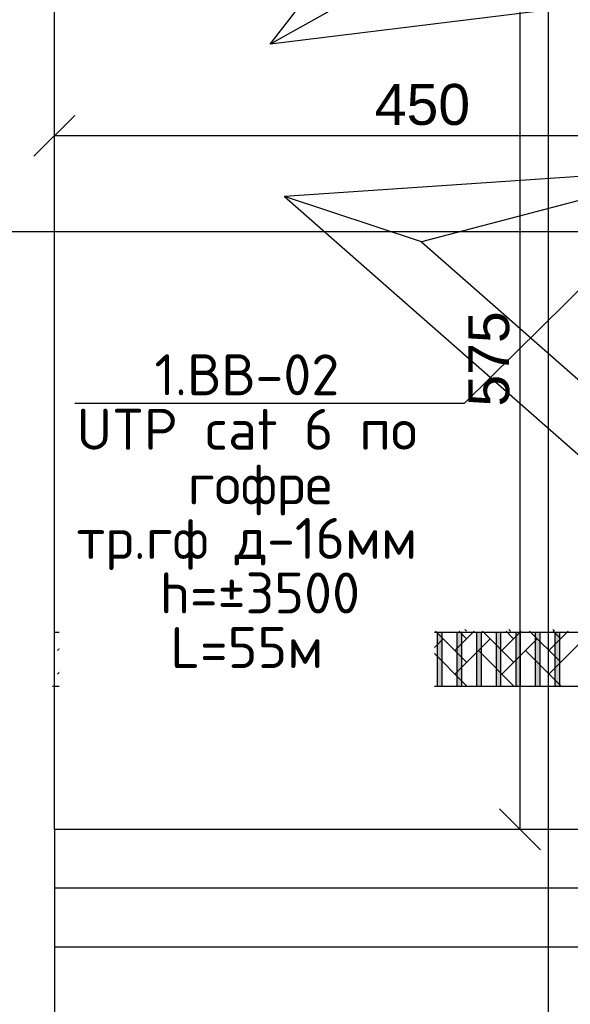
# Model space of a CAD drawing. Header units: millimetres. Extents: x 2008 to 593522, y -10016 to 93699.
# Tile 42 of 102: x 305320 to 308687, y 30708 to 36725. Entities that reach past the tile are written whole.
import ezdxf
from ezdxf import colors
from ezdxf.entities.mleader import LeaderData, LeaderLine
from ezdxf.math import Vec2, Vec3

# ---------------------------------------------------------------- set-up
doc = ezdxf.new("R2010")
doc.units = ezdxf.units.MM
doc.layers.add('00-CCTV', color=11, linetype='Continuous', lineweight=40)
doc.layers.add('Standard', color=7, linetype='Continuous')
doc.layers.add('СКС', color=3, linetype='Continuous')
doc.styles.add('GOST-2.304_Type-B_italic', font='GOST Common Italic.ttf')
doc.styles.add('ISO_1.0', font='isocpeur.ttf')
doc.styles.get("Standard").update_dxf_attribs({"font": 'arial.ttf'})
doc.dimstyles.new('ISO-25', dxfattribs={"dimtxt": 2.5, "dimasz": 2.5, "dimexe": 1.25, "dimexo": 0.625, "dimtad": 1, "dimtxsty": 'Standard', "dimcen": 2.5, "dimadec": 0, "dimazin": 0, "dimtfac": 1, "dimtmove": 0, "dimatfit": 3, "dimfxl": 1, "dimarcsym": 0})

# ---------------------------------------------------------------- blocks, each defined once
blk = doc.blocks.new('_Oblique')
at = {"color": 0, "linetype": 'ByBlock', "lineweight": -2}
blk.add_line((-0.5, -0.5), (0.5, 0.5), dxfattribs=at)
blk = doc.blocks.new('*D159')
at = {"color": 0, "lineweight": -2, "transparency": 16777216}
for p, q in [((36254.1, 10071.348), (36251.306, 10071.348)), ((36252.556, 10013.848), (36252.556, 10071.348)), ((36254.1, 10013.848), (36251.306, 10013.848))]:
    blk.add_line(p, q, dxfattribs=at)
at = {"layer": 'Defpoints', "color": 0, "transparency": 16777216}
for p in [(36252.556, 10071.348), (36254.725, 10071.348), (36254.725, 10013.848)]:
    blk.add_point(p, dxfattribs=at)
at = {"color": 0, "lineweight": -2, "transparency": 16777216, "xscale": 2.5, "yscale": 2.5, "zscale": 2.5}
for p, rotation in [((36252.556, 10071.348), 90), ((36252.556, 10013.848), 270)]:
    blk.add_blockref('_Oblique', p, dxfattribs=dict(at, rotation=rotation))
at = {"color": 0, "lineweight": 30, "transparency": 16777216, "insert": (36250.66, 10042.598), "char_height": 2.5, "attachment_point": 5, "rotation": 90}
blk.add_mtext('575', dxfattribs=at)
blk = doc.blocks.new('*D158')
at = {"color": 0, "lineweight": -2, "transparency": 16777216}
for p, q in [((36224.092, 10053.004), (36224.092, 10057.483)), ((36269.092, 10053.004), (36269.092, 10057.483)), ((36269.092, 10056.233), (36224.092, 10056.233))]:
    blk.add_line(p, q, dxfattribs=at)
at = {"layer": 'Defpoints', "color": 0, "transparency": 16777216}
for p in [(36224.092, 10056.233), (36224.092, 10052.379), (36269.092, 10052.379)]:
    blk.add_point(p, dxfattribs=at)
at = {"color": 0, "lineweight": -2, "transparency": 16777216, "xscale": 2.5, "yscale": 2.5, "zscale": 2.5, "rotation": 180}
blk.add_blockref('_Oblique', (36224.092, 10056.233), dxfattribs=at)
at = {"color": 0, "lineweight": -2, "transparency": 16777216, "xscale": 2.5, "yscale": 2.5, "zscale": 2.5}
blk.add_blockref('_Oblique', (36269.092, 10056.233), dxfattribs=at)
at = {"color": 0, "lineweight": 30, "transparency": 16777216, "insert": (36246.592, 10058.135), "char_height": 2.5, "attachment_point": 5}
blk.add_mtext('450', dxfattribs=at)
blk = doc.blocks.new('dome cam')
at = {"layer": 'Standard', "color": 11, "true_color": 0xf27172}
for points in [[(493.15, 432.73), (536.65, 368.35)], [(493.15, 432.73), (572.09, 353.29)], [(536.65, 368.35), (449.65, 368.35)], [(536.65, 368.35), (572.09, 353.29)], [(572.09, 353.29), (414.21, 353.29)]]:
    blk.add_lwpolyline(points, dxfattribs=at)
blk = doc.blocks.new('*D215')
at = {"color": 0, "lineweight": -2, "transparency": 16777216}
for p, q in [((-31.25, -76.8), (-34.12, -79.7)), ((33.6, -78.04), (35.25, -79.7))]:
    blk.add_line(p, q, dxfattribs=at)
blk.add_arc((0.56, -44.79), 47.96, 237.15085, 302.84915, dxfattribs=at)
at = {"color": 0, "transparency": 16777216}
for points in [[(-26.5, -86.38), (-24.41, -83.78), (-33.24, -78.81)], [(25.53, -83.78), (27.62, -86.38), (34.37, -78.81)]]:
    blk.add_solid(points, dxfattribs=at)
at = {"layer": 'Defpoints', "color": 0, "transparency": 16777216}
for p in [(0.56, -44.79), (0.56, -44.79), (-30.81, -76.36), (33.16, -77.6), (-11.8, -91.13)]:
    blk.add_point(p, dxfattribs=at)
at = {"color": 3, "transparency": 16777216, "insert": (0.56, -87.13), "char_height": 10, "attachment_point": 5, "style": 'GOST-2.304_Type-B_italic'}
blk.add_mtext('90°', dxfattribs=at)
blk = doc.blocks.new('_Origin2')
at = {"color": 0, "linetype": 'ByBlock', "lineweight": -2}
blk.add_line((-0.5, 0), (-1, 0), dxfattribs=at)
for radius in [0.5, 0.25]:
    blk.add_circle((0, 0), radius, dxfattribs=at)
blk = doc.blocks.new('шшш')
at = {"lineweight": 30}
h = blk.add_hatch(color=256, dxfattribs=at)
h.set_gradient(color1=(129, 111, 144), color2=(127, 109, 141), one_color=1, tint=0.49)
h.paths.add_polyline_path([(36224.481, 10025.898), (36224.481, 10022.598), (36224.781, 10022.598), (36224.781, 10025.898)])
h = blk.add_hatch(color=256, dxfattribs=at)
h.set_gradient(color1=(129, 111, 144), color2=(127, 109, 141), one_color=1, tint=0.49)
h.paths.add_polyline_path([(36225.681, 10025.898), (36225.681, 10022.598), (36225.981, 10022.598), (36225.981, 10025.898)])
h = blk.add_hatch(color=256, dxfattribs=at)
h.set_gradient(color1=(129, 111, 144), color2=(127, 109, 141), one_color=1, tint=0.49)
h.paths.add_polyline_path([(36225.792, 10025.898), (36225.792, 10022.598), (36226.092, 10022.598), (36226.092, 10025.898)])
h = blk.add_hatch(color=256, dxfattribs=at)
h.set_gradient(color1=(129, 111, 144), color2=(127, 109, 141), one_color=1, tint=0.49)
h.paths.add_polyline_path([(36226.992, 10025.898), (36226.992, 10022.598), (36227.292, 10022.598), (36227.292, 10025.898)])
h = blk.add_hatch(color=256, dxfattribs=at)
h.set_gradient(color1=(129, 111, 144), color2=(127, 109, 141), one_color=1, tint=0.49)
h.paths.add_polyline_path([(36228.192, 10025.898), (36228.192, 10022.598), (36228.492, 10022.598), (36228.492, 10025.898)])
h = blk.add_hatch(color=256, dxfattribs=at)
h.set_gradient(color1=(129, 111, 144), color2=(127, 109, 141), one_color=1, tint=0.49)
h.paths.add_polyline_path([(36229.392, 10025.898), (36229.392, 10022.598), (36229.692, 10022.598), (36229.692, 10025.898)])
h = blk.add_hatch(color=256, dxfattribs=at)
h.set_gradient(color1=(129, 111, 144), color2=(127, 109, 141), one_color=1, tint=0.49)
h.paths.add_polyline_path([(36230.592, 10025.898), (36230.592, 10022.598), (36230.892, 10022.598), (36230.892, 10025.898)])
h = blk.add_hatch(color=256, dxfattribs=at)
h.set_gradient(color1=(129, 111, 144), color2=(127, 109, 141), one_color=1, tint=0.49)
h.paths.add_polyline_path([(36231.792, 10025.898), (36231.792, 10022.598), (36232.092, 10022.598), (36232.092, 10025.898)])
h = blk.add_hatch(color=256, dxfattribs=at)
h.set_gradient(color1=(129, 111, 144), color2=(127, 109, 141), one_color=1, tint=0.49)
h.paths.add_polyline_path([(36232.992, 10025.898), (36232.992, 10022.598), (36233.292, 10022.598), (36233.292, 10025.898)])
h = blk.add_hatch(color=256, dxfattribs=at)
h.set_gradient(color1=(129, 111, 144), color2=(127, 109, 141), one_color=1, tint=0.49)
h.paths.add_polyline_path([(36234.192, 10025.898), (36234.192, 10022.598), (36234.492, 10022.598), (36234.492, 10025.898)])
h = blk.add_hatch(color=256, dxfattribs=at)
h.set_gradient(color1=(129, 111, 144), color2=(127, 109, 141), one_color=1, tint=0.49)
h.paths.add_polyline_path([(36235.392, 10025.898), (36235.392, 10022.598), (36235.692, 10022.598), (36235.692, 10025.898)])
h = blk.add_hatch(color=256, dxfattribs=at)
h.set_gradient(color1=(129, 111, 144), color2=(127, 109, 141), one_color=1, tint=0.49)
h.paths.add_polyline_path([(36236.592, 10025.898), (36236.592, 10022.598), (36236.892, 10022.598), (36236.892, 10025.898)])
h = blk.add_hatch(color=256, dxfattribs=at)
h.set_gradient(color1=(129, 111, 144), color2=(127, 109, 141), one_color=1, tint=0.49)
h.paths.add_polyline_path([(36237.792, 10025.898), (36237.792, 10022.598), (36238.092, 10022.598), (36238.092, 10025.898)])
h = blk.add_hatch(color=256, dxfattribs=at)
h.set_gradient(color1=(129, 111, 144), color2=(127, 109, 141), one_color=1, tint=0.49)
h.paths.add_polyline_path([(36238.992, 10025.898), (36238.992, 10022.598), (36239.292, 10022.598), (36239.292, 10025.898)])
h = blk.add_hatch(color=256, dxfattribs=at)
h.set_gradient(color1=(129, 111, 144), color2=(127, 109, 141), one_color=1, tint=0.49)
h.paths.add_polyline_path([(36238.992, 10025.898), (36238.992, 10022.598), (36239.292, 10022.598), (36239.292, 10025.898)])
h = blk.add_hatch(color=256, dxfattribs=at)
h.set_gradient(color1=(129, 111, 144), color2=(127, 109, 141), one_color=1, tint=0.49)
h.paths.add_polyline_path([(36240.292, 10025.898), (36240.292, 10022.598), (36240.592, 10022.598), (36240.592, 10025.898)])
h = blk.add_hatch(color=256, dxfattribs=at)
h.set_gradient(color1=(129, 111, 144), color2=(127, 109, 141), one_color=1, tint=0.49)
h.paths.add_polyline_path([(36241.492, 10025.898), (36241.492, 10022.598), (36241.792, 10022.598), (36241.792, 10025.898)])
h = blk.add_hatch(color=256, dxfattribs=at)
h.set_gradient(color1=(129, 111, 144), color2=(127, 109, 141), one_color=1, tint=0.49)
h.paths.add_polyline_path([(36242.692, 10025.898), (36242.692, 10022.598), (36242.992, 10022.598), (36242.992, 10025.898)])
h = blk.add_hatch(color=256, dxfattribs=at)
h.set_gradient(color1=(129, 111, 144), color2=(127, 109, 141), one_color=1, tint=0.49)
h.paths.add_polyline_path([(36243.892, 10025.898), (36243.892, 10022.598), (36244.192, 10022.598), (36244.192, 10025.898)])
h = blk.add_hatch(color=256, dxfattribs=at)
h.set_gradient(color1=(129, 111, 144), color2=(127, 109, 141), one_color=1, tint=0.49)
h.paths.add_polyline_path([(36245.092, 10025.898), (36245.092, 10022.598), (36245.392, 10022.598), (36245.392, 10025.898)])
h = blk.add_hatch(color=256, dxfattribs=at)
h.set_gradient(color1=(129, 111, 144), color2=(127, 109, 141), one_color=1, tint=0.49)
h.paths.add_polyline_path([(36246.292, 10025.898), (36246.292, 10022.598), (36246.592, 10022.598), (36246.592, 10025.898)])
h = blk.add_hatch(color=256, dxfattribs=at)
h.set_gradient(color1=(129, 111, 144), color2=(127, 109, 141), one_color=1, tint=0.49)
h.paths.add_polyline_path([(36247.492, 10025.898), (36247.492, 10022.598), (36247.792, 10022.598), (36247.792, 10025.898)])
h = blk.add_hatch(color=256, dxfattribs=at)
h.set_gradient(color1=(129, 111, 144), color2=(127, 109, 141), one_color=1, tint=0.49)
h.paths.add_polyline_path([(36248.692, 10025.898), (36248.692, 10022.598), (36248.992, 10022.598), (36248.992, 10025.898)])
h = blk.add_hatch(color=256, dxfattribs=at)
h.set_gradient(color1=(129, 111, 144), color2=(127, 109, 141), one_color=1, tint=0.49)
h.paths.add_polyline_path([(36249.892, 10025.898), (36249.892, 10022.598), (36250.192, 10022.598), (36250.192, 10025.898)])
h = blk.add_hatch(color=256, dxfattribs=at)
h.set_gradient(color1=(129, 111, 144), color2=(127, 109, 141), one_color=1, tint=0.49)
h.paths.add_polyline_path([(36251.092, 10025.898), (36251.092, 10022.598), (36251.392, 10022.598), (36251.392, 10025.898)])
h = blk.add_hatch(color=256, dxfattribs=at)
h.set_gradient(color1=(129, 111, 144), color2=(127, 109, 141), one_color=1, tint=0.49)
h.paths.add_polyline_path([(36252.292, 10025.898), (36252.292, 10022.598), (36252.592, 10022.598), (36252.592, 10025.898)])
h = blk.add_hatch(color=256, dxfattribs=at)
h.set_gradient(color1=(129, 111, 144), color2=(127, 109, 141), one_color=1, tint=0.49)
h.paths.add_polyline_path([(36253.492, 10025.898), (36253.492, 10022.598), (36253.792, 10022.598), (36253.792, 10025.898)])
h = blk.add_hatch(color=256, dxfattribs=at)
h.set_gradient(color1=(129, 111, 144), color2=(127, 109, 141), one_color=1, tint=0.49)
h.paths.add_polyline_path([(36254.692, 10025.898), (36254.692, 10022.598), (36254.992, 10022.598), (36254.992, 10025.898)])
for p, q in [((36225.455, 10025.955), (36224.275, 10024.775)), ((36224.481, 10025.898), (36224.481, 10022.598)), ((36224.532, 10025.955), (36224.994, 10025.494)), ((36224.781, 10022.598), (36224.781, 10025.898)), ((36226.766, 10025.955), (36225.587, 10024.775)), ((36225.681, 10025.898), (36225.681, 10022.598)), ((36225.792, 10025.898), (36225.792, 10022.598)), ((36225.844, 10025.955), (36226.305, 10025.494)), ((36225.981, 10022.598), (36225.981, 10025.898)), ((36226.092, 10022.598), (36226.092, 10025.898)), ((36226.318, 10026.055), (36226.418, 10025.955)), ((36226.992, 10025.898), (36226.992, 10022.598)), ((36227.28, 10025.955), (36229.179, 10024.057)), ((36227.292, 10022.598), (36227.292, 10025.898)), ((36227.63, 10026.055), (36227.729, 10025.955)), ((36228.192, 10025.898), (36228.192, 10022.598)), ((36229.64, 10025.955), (36228.46, 10024.775)), ((36228.492, 10022.598), (36228.492, 10025.898)), ((36228.717, 10025.955), (36229.179, 10025.494)), ((36229.392, 10025.898), (36229.392, 10022.598)), ((36229.692, 10022.598), (36229.692, 10025.898)), ((36230.154, 10025.955), (36232.052, 10024.057)), ((36230.324, 10026.055), (36230.423, 10025.955)), ((36230.592, 10025.898), (36230.592, 10022.598)), ((36230.892, 10022.598), (36230.892, 10025.898)), ((36232.514, 10025.955), (36231.334, 10024.775)), ((36231.591, 10025.955), (36232.052, 10025.494)), ((36231.792, 10025.898), (36231.792, 10022.598)), ((36232.092, 10022.598), (36232.092, 10025.898)), ((36232.992, 10025.898), (36232.992, 10022.598)), ((36233.018, 10026.055), (36233.118, 10025.955)), ((36233.028, 10025.955), (36234.926, 10024.057)), ((36233.292, 10022.598), (36233.292, 10025.898)), ((36234.192, 10025.898), (36234.192, 10022.598)), ((36235.387, 10025.955), (36234.208, 10024.775)), ((36234.465, 10025.955), (36234.926, 10025.494)), ((36234.492, 10022.598), (36234.492, 10025.898)), ((36235.392, 10025.898), (36235.392, 10022.598)), ((36235.692, 10022.598), (36235.692, 10025.898)), ((36235.712, 10026.055), (36235.812, 10025.955)), ((36235.901, 10025.955), (36237.8, 10024.057)), ((36236.592, 10025.898), (36236.592, 10022.598)), ((36236.892, 10022.598), (36236.892, 10025.898)), ((36238.261, 10025.955), (36237.081, 10024.775)), ((36237.338, 10025.955), (36237.8, 10025.494)), ((36237.792, 10025.898), (36237.792, 10022.598)), ((36238.092, 10022.598), (36238.092, 10025.898)), ((36238.406, 10026.055), (36238.506, 10025.955)), ((36238.775, 10025.955), (36240.673, 10024.057)), ((36238.992, 10025.898), (36238.992, 10022.598)), ((36238.992, 10025.898), (36238.992, 10022.598)), ((36239.292, 10022.598), (36239.292, 10025.898)), ((36239.292, 10022.598), (36239.292, 10025.898)), ((36239.292, 10022.598), (36239.292, 10025.898)), ((36241.135, 10025.955), (36239.955, 10024.775)), ((36240.212, 10025.955), (36240.673, 10025.494)), ((36240.292, 10025.898), (36240.292, 10022.598)), ((36240.592, 10022.598), (36240.592, 10025.898)), ((36241.1, 10026.055), (36241.2, 10025.955)), ((36241.492, 10025.898), (36241.492, 10022.598)), ((36241.649, 10025.955), (36243.547, 10024.057)), ((36241.792, 10022.598), (36241.792, 10025.898)), ((36242.692, 10025.898), (36242.692, 10022.598)), ((36244.008, 10025.955), (36242.829, 10024.775)), ((36242.992, 10022.598), (36242.992, 10025.898)), ((36243.086, 10025.955), (36243.547, 10025.494)), ((36243.794, 10026.055), (36243.894, 10025.955)), ((36243.892, 10025.898), (36243.892, 10022.598)), ((36244.192, 10022.598), (36244.192, 10025.898)), ((36244.522, 10025.955), (36246.421, 10024.057)), ((36245.092, 10025.898), (36245.092, 10022.598)), ((36245.392, 10022.598), (36245.392, 10025.898)), ((36246.882, 10025.955), (36245.702, 10024.775)), ((36245.959, 10025.955), (36246.421, 10025.494)), ((36246.292, 10025.898), (36246.292, 10022.598)), ((36246.488, 10026.055), (36246.588, 10025.955)), ((36246.592, 10022.598), (36246.592, 10025.898)), ((36247.396, 10025.955), (36249.294, 10024.057)), ((36247.492, 10025.898), (36247.492, 10022.598)), ((36247.792, 10022.598), (36247.792, 10025.898)), ((36249.756, 10025.955), (36248.576, 10024.775)), ((36248.692, 10025.898), (36248.692, 10022.598)), ((36248.833, 10025.955), (36249.294, 10025.494)), ((36248.992, 10022.598), (36248.992, 10025.898)), ((36249.182, 10026.055), (36249.282, 10025.955)), ((36249.892, 10025.898), (36249.892, 10022.598)), ((36250.192, 10022.598), (36250.192, 10025.898)), ((36250.27, 10025.955), (36252.168, 10024.057)), ((36251.092, 10025.898), (36251.092, 10022.598)), ((36251.392, 10022.598), (36251.392, 10025.898)), ((36252.629, 10025.955), (36251.45, 10024.775)), ((36251.707, 10025.955), (36252.168, 10025.494)), ((36251.876, 10026.055), (36251.976, 10025.955)), ((36252.292, 10025.898), (36252.292, 10022.598)), ((36252.592, 10022.598), (36252.592, 10025.898)), ((36253.144, 10025.955), (36255.042, 10024.057)), ((36253.492, 10025.898), (36253.492, 10022.598)), ((36253.792, 10022.598), (36253.792, 10025.898)), ((36255.503, 10025.955), (36254.323, 10024.775)), ((36254.57, 10026.055), (36254.67, 10025.955)), ((36254.58, 10025.955), (36255.042, 10025.494)), ((36254.692, 10025.898), (36254.692, 10022.598)), ((36254.992, 10022.598), (36254.992, 10025.898)), ((36226.43, 10025.494), (36224.275, 10023.338)), ((36227.742, 10025.494), (36225.587, 10023.338)), ((36230.615, 10025.494), (36228.46, 10023.338)), ((36233.489, 10025.494), (36231.334, 10023.338)), ((36236.363, 10025.494), (36234.208, 10023.338)), ((36239.236, 10025.494), (36237.081, 10023.338)), ((36242.11, 10025.494), (36239.955, 10023.338)), ((36244.984, 10025.494), (36242.829, 10023.338)), ((36247.858, 10025.494), (36245.702, 10023.338)), ((36250.731, 10025.494), (36248.576, 10023.338)), ((36253.605, 10025.494), (36251.45, 10023.338)), ((36256.479, 10025.494), (36254.323, 10023.338)), ((36227.023, 10024.775), (36229.179, 10022.62)), ((36229.897, 10024.775), (36232.052, 10022.62)), ((36232.771, 10024.775), (36234.926, 10022.62)), ((36235.644, 10024.775), (36237.8, 10022.62)), ((36238.518, 10024.775), (36240.673, 10022.62)), ((36241.392, 10024.775), (36243.547, 10022.62)), ((36244.265, 10024.775), (36246.421, 10022.62)), ((36247.139, 10024.775), (36249.294, 10022.62)), ((36250.013, 10024.775), (36252.168, 10022.62)), ((36252.886, 10024.775), (36255.042, 10022.62)), ((36224.481, 10022.598), (36224.781, 10022.598)), ((36225.081, 10022.598), (36225.381, 10022.598)), ((36225.681, 10022.598), (36225.981, 10022.598)), ((36225.792, 10022.598), (36226.092, 10022.598)), ((36226.281, 10022.598), (36226.581, 10022.598)), ((36226.392, 10022.598), (36226.692, 10022.598)), ((36226.992, 10022.598), (36227.292, 10022.598)), ((36227.592, 10022.598), (36227.892, 10022.598)), ((36228.192, 10022.598), (36228.492, 10022.598)), ((36228.792, 10022.598), (36229.092, 10022.598)), ((36229.392, 10022.598), (36229.692, 10022.598)), ((36229.992, 10022.598), (36230.292, 10022.598)), ((36230.592, 10022.598), (36230.892, 10022.598)), ((36231.192, 10022.598), (36231.492, 10022.598)), ((36231.792, 10022.598), (36232.092, 10022.598)), ((36232.992, 10022.598), (36233.292, 10022.598)), ((36234.192, 10022.598), (36234.492, 10022.598)), ((36235.392, 10022.598), (36235.692, 10022.598)), ((36236.592, 10022.598), (36236.892, 10022.598)), ((36237.192, 10022.598), (36237.492, 10022.598)), ((36237.792, 10022.598), (36238.092, 10022.598)), ((36238.392, 10022.598), (36238.692, 10022.598)), ((36238.392, 10022.598), (36238.692, 10022.598)), ((36238.992, 10022.598), (36239.292, 10022.598)), ((36238.992, 10022.598), (36239.292, 10022.598)), ((36239.692, 10022.598), (36239.992, 10022.598)), ((36240.292, 10022.598), (36240.592, 10022.598)), ((36241.492, 10022.598), (36241.792, 10022.598)), ((36242.692, 10022.598), (36242.992, 10022.598)), ((36243.892, 10022.598), (36244.192, 10022.598)), ((36245.092, 10022.598), (36245.392, 10022.598)), ((36246.292, 10022.598), (36246.592, 10022.598)), ((36247.492, 10022.598), (36247.792, 10022.598)), ((36248.692, 10022.598), (36248.992, 10022.598)), ((36249.892, 10022.598), (36250.192, 10022.598)), ((36251.092, 10022.598), (36251.392, 10022.598)), ((36252.292, 10022.598), (36252.592, 10022.598)), ((36253.492, 10022.598), (36253.792, 10022.598)), ((36254.692, 10022.598), (36254.992, 10022.598))]:
    blk.add_line(p, q, dxfattribs=at)
for points in [[(36254.306, 9890.37), (36254.306, 10204.401)], [(36224.092, 10013.848), (36224.092, 10071.348), (36224.092, 10171.348)], [(36202.298, 10050.382), (36704.282, 10050.382)], [(36224.092, 10025.898), (36269.092, 10025.898)], [(36223.981, 10022.598), (36268.981, 10022.598)], [(36224.092, 10013.848), (36224.092, 9892.648)], [(36269.092, 10013.848), (36224.092, 10013.848)], [(36269.092, 10010.248), (36224.092, 10010.248)], [(36269.092, 10006.648), (36224.092, 10006.648)]]:
    blk.add_lwpolyline(points, dxfattribs=at)
blk.add_lwpolyline([(36233.148, 10033.492), (36243.852, 10033.492), (36243.852, 10027.621), (36233.148, 10027.621)], close=True, dxfattribs=at)
at = {"lineweight": 30, "insert": (36234.45, 10031.678), "char_height": 2.2, "width": 3.65912, "attachment_point": 1}
blk.add_mtext('{\\fTimes New Roman|b0|i0|c204|p18;\\C5;359.97}', dxfattribs=at)
at = {"lineweight": 30}
for base, p1, p2, angle, picture, middle in [((36252.556, 10071.348), (36254.725, 10013.848), (36254.725, 10071.348), 90, '*D159', (36250.66, 10042.598)), ((36224.092, 10056.233), (36269.092, 10052.379), (36224.092, 10052.379), 180, '*D158', (36246.592, 10058.135))]:
    dim = blk.add_linear_dim(base=base, p1=p1, p2=p2, angle=angle, dimstyle='ISO-25', dxfattribs=at)
    dim.commit()
    dim.dimension.update_dxf_attribs({"geometry": picture, "text_midpoint": middle})
blk = doc.blocks.new('d_dome_kamera')
at = {"layer": 'Standard', "xscale": 2.53422712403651, "yscale": 2.53422712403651, "zscale": 2.53422712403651}
blk.add_blockref('dome cam', (-1249.186, -1141.425), dxfattribs=at)
dim = blk.add_angular_dim_2l(base=(-11.802, -91.13), line1=((0.562, -44.793), (33.16, -77.599)), line2=((0.562, -44.793), (-30.805, -76.36)), dimstyle='ISO-25', override={"dimtxt": 10, "dimasz": 10})
dim.commit()
dim.dimension.update_dxf_attribs({"geometry": '*D215', "text_midpoint": (0.562, -87.126)})

msp = doc.modelspace()

# ---------------------------------------------------------------- block references
at = {"color": 0, "xscale": 100, "yscale": 100, "zscale": 100}
msp.add_blockref('шшш', (-3316876.5251, -969607.7997), dxfattribs=at)
at = {"layer": '00-CCTV', "color": 7, "yscale": 9.025109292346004, "zscale": 9.025109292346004}
for p, xscale, rotation in [((309715.4265, 36645.4848), 9.025109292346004, 232.1937355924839), ((309765.7694, 36118.6003), -9.025109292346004, 318.7221528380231)]:
    msp.add_blockref('d_dome_kamera', p, dxfattribs=dict(at, xscale=xscale, rotation=rotation))

# ---------------------------------------------------------------- next in the draw order: leaders
at = {"layer": 'СКС', "color": 5}
ml = msp.add_multileader_mtext('Standard', dxfattribs=at)
ml.set_content('{\\C256;\\c0;1.ВВ-02 \\P\\fISOCPEUR|b0|i0|c162|p34;UTP cat 6 \\fISOCPEUR|b0|i0|c204|p34;по\\P гофре\\P}тр.гф д-16мм\\P{\\C256;\\c0; \\C1;h=±3500\\P\\C256;L=55м}', color=5, style='ISO_1.0')
ml.set_leader_properties(color=1)
ml.set_arrow_properties(name='ORIGIN2')
ml.build(insert=Vec2(0, 0))
ml.multileader.update_dxf_attribs({"text_left_attachment_type": 6, "text_right_attachment_type": 6, "dogleg_length": 86.2493, "arrow_head_size": 200})
ctx = ml.context
ctx.base_point, ctx.char_height, ctx.arrow_head_size, ctx.landing_gap_size, ctx.plane_origin = Vec3(305467.4093, 34380.2914), 250, 200, 229.3085, Vec3(304411.2701, 42449.9425)
ctx.left_attachment, ctx.right_attachment, ctx.text_align_type = 6, 6, 1
notes = []
notes.append((ctx, [(0, (1, 1, 0), (308037.2757, 34380.2914), (-1, 0), 86.2493, [(0, [(309495.2635, 35818.1354)], 0, [])])]))
ctx.mtext.insert, ctx.mtext.width, ctx.mtext.alignment, ctx.mtext.line_spacing_factor, ctx.mtext.flow_direction = Vec3(306709.2178, 34680.2914), 2043.5678, 2, 0.8, 5
ctx.mtext.has_bg_fill, ctx.mtext.bg_color, ctx.mtext.bg_scale_factor, ctx.mtext.bg_transparency, ctx.mtext.use_window_bg_color = 1, -1027028792, 1.5, 0, 1
for ctx, leaders in notes:
    for number, flags, end, landing, length, lines in leaders:
        leader = LeaderData()
        leader.index, (leader.has_last_leader_line, leader.has_dogleg_vector, leader.attachment_direction) = number, flags
        leader.last_leader_point, leader.dogleg_vector, leader.dogleg_length = Vec3(end), Vec3(landing), length
        for number, points, colour, breaks in lines:
            line = LeaderLine()
            line.index, line.vertices, line.color, line.breaks = number, Vec3.list(points), colors.encode_raw_color(colour), breaks
            leader.lines.append(line)
        ctx.leaders.append(leader)

doc.saveas('drawing.dxf')
